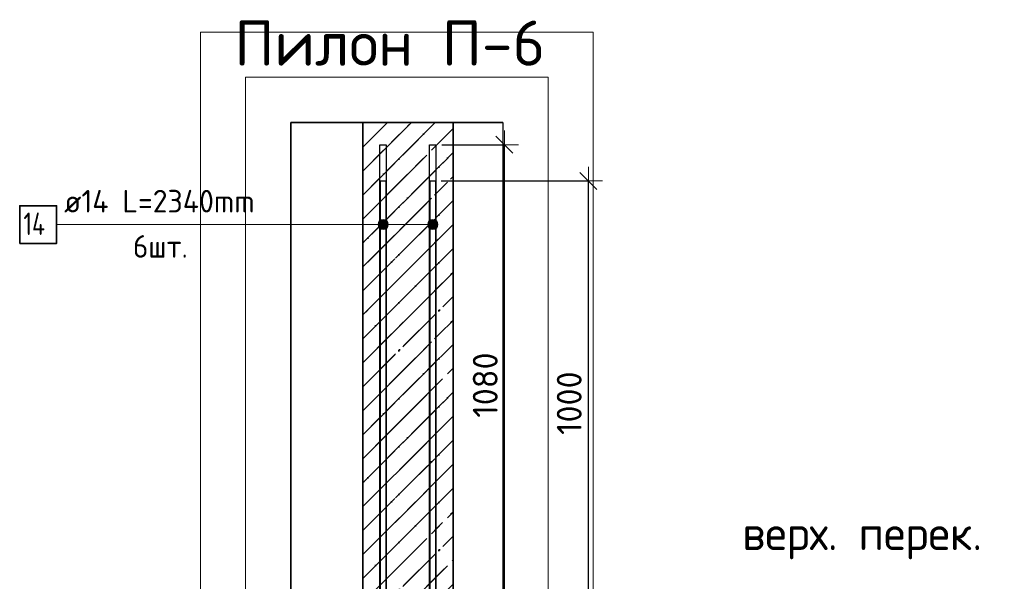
# Model space of a CAD drawing. Header units: millimetres. Extents: x -3026 to 47325, y -2839 to 55854.
# Tile 55 of 130: x 21406 to 23587, y 47616 to 48858. Entities that reach past the tile are written whole.
import ezdxf

# ---------------------------------------------------------------- set-up
doc = ezdxf.new("R2010")
doc.units = ezdxf.units.MM
doc.header["$PDMODE"] = 65
doc.linetypes.add('______11', pattern=[125, 100, -12.5, 0, -12.5])
doc.linetypes.add('______5', pattern=[275, 200, -25, 25, -25])
for name, color, linetype, lineweight in [('Standard', 7, 'Continuous', 25), ('Арм.стержн. вертикальными 1', 22, 'Continuous', 35), ('Высотная отметки_ общее', 7, 'Continuous', 13), ('Размерная линия_ общее', 7, 'Continuous', 13)]:
    doc.layers.add(name, color=color, linetype=linetype, lineweight=lineweight)
doc.layers.add('Арм.стержн. вертикальными 2', color=7, linetype='Continuous', lineweight=35, true_color=0x006e00)
doc.styles.add('ISOCPEUR', font='ISOCPEUR')
doc.dimstyles.new('DIMSTYLE_3', dxfattribs={"dimtxt": 55, "dimasz": 62.5, "dimexe": 0, "dimexo": 0, "dimgap": 27.5, "dimtad": 2, "dimdec": 0, "dimrnd": 5, "dimzin": 12, "dimdsep": 46, "dimtxsty": 'ISOCPEUR', "dimblk1": 'ALL_ML_STRICH', "dimblk2": 'ALL_ML_STRICH', "dimsah": 1, "dimcen": 0, "dimclrd": 7, "dimclre": 256, "dimclrt": 7, "dimadec": 0, "dimazin": 0, "dimtfac": 1, "dimtdec": 0, "dimtix": 1, "dimtmove": 2, "dimatfit": 3, "dimfxl": 0, "dimtzin": 0, "dimlwd": 0, "dimlwe": -3, "dimarcsym": 0})

# ---------------------------------------------------------------- blocks, each defined once
blk = doc.blocks.new('COMPLEX_ELEVATIONDIM_6')
at = {"layer": 'Высотная отметки_ общее', "color": 7, "linetype": 'Continuous', "lineweight": 13, "transparency": 33554687, "insert": (23006.1, 47664.4), "char_height": 75, "width": 598.581, "attachment_point": 7, "style": 'ISOCPEUR'}
blk.add_mtext('\\W0.97;верх. перек.', dxfattribs=at)
blk = doc.blocks.new('ALL_ML_STRICH')
at = {"color": 0, "linetype": 'ByBlock', "lineweight": -2}
for p, q in [((0, -0.5), (0, 0.5)), ((-1, 0), (0.5, 0)), ((-0.3, -0.3), (0.3, 0.3))]:
    blk.add_line(p, q, dxfattribs=at)
blk = doc.blocks.new('*D148')
at = {"layer": 'DEFPOINTS', "color": 7, "linetype": 'Continuous', "lineweight": 13, "transparency": 33554687}
for p in [(22320.6, 48581.6), (22358.6, 47501.6), (22479.5, 47501.6)]:
    blk.add_point(p, dxfattribs=at)
at = {"layer": 'Размерная линия_ общее', "color": 253, "linetype": 'Continuous', "lineweight": -2, "true_color": 0xa0a0a0, "transparency": 33554687}
for p, q in [((22340.6, 48581.6), (22479.5, 48581.6)), ((22378.6, 47501.6), (22479.5, 47501.6))]:
    blk.add_line(p, q, dxfattribs=at)
at = {"layer": 'Размерная линия_ общее', "color": 7, "linetype": 'Continuous', "lineweight": -2, "transparency": 33554687}
blk.add_line((22479.5, 47501.6), (22479.5, 48581.6), dxfattribs=at)
at = {"layer": 'Размерная линия_ общее', "color": 7, "linetype": 'Continuous', "lineweight": 13, "transparency": 33554687, "xscale": 62.5, "yscale": 62.5, "zscale": 62.5}
for p, rotation in [((22479.5, 48581.6), 90), ((22479.5, 47501.6), 270)]:
    blk.add_blockref('ALL_ML_STRICH', p, dxfattribs=dict(at, rotation=rotation))
at = {"layer": 'Размерная линия_ общее', "color": 7, "linetype": 'Continuous', "lineweight": 13, "transparency": 33554687, "insert": (22437, 48049.8), "char_height": 55, "width": 220, "attachment_point": 5, "rotation": 90, "style": 'ISOCPEUR'}
blk.add_mtext('\\A1;{1080}', dxfattribs=at)
blk = doc.blocks.new('*D153')
at = {"layer": 'DEFPOINTS', "color": 7, "linetype": 'Continuous', "lineweight": 13, "transparency": 33554687}
for p in [(22319.6, 48501.6), (22358.6, 47501.6), (22665.5, 47501.6)]:
    blk.add_point(p, dxfattribs=at)
at = {"layer": 'Размерная линия_ общее', "color": 253, "linetype": 'Continuous', "lineweight": -2, "true_color": 0xa0a0a0, "transparency": 33554687}
for p, q in [((22339.6, 48501.6), (22665.5, 48501.6)), ((22378.6, 47501.6), (22665.5, 47501.6))]:
    blk.add_line(p, q, dxfattribs=at)
at = {"layer": 'Размерная линия_ общее', "color": 7, "linetype": 'Continuous', "lineweight": -2, "transparency": 33554687}
blk.add_line((22665.5, 47501.6), (22665.5, 48501.6), dxfattribs=at)
at = {"layer": 'Размерная линия_ общее', "color": 7, "linetype": 'Continuous', "lineweight": 13, "transparency": 33554687, "xscale": 62.5, "yscale": 62.5, "zscale": 62.5}
for p, rotation in [((22665.5, 48501.6), 90), ((22665.5, 47501.6), 270)]:
    blk.add_blockref('ALL_ML_STRICH', p, dxfattribs=dict(at, rotation=rotation))
at = {"layer": 'Размерная линия_ общее', "color": 7, "linetype": 'Continuous', "lineweight": 13, "transparency": 33554687, "insert": (22623, 48009.8), "char_height": 55, "width": 220, "attachment_point": 5, "rotation": 90, "style": 'ISOCPEUR'}
blk.add_mtext('\\A1;{1000}', dxfattribs=at)

msp = doc.modelspace()

# ---------------------------------------------------------------- hatches: boundary and pattern name
at = {"layer": 'Standard', "linetype": 'Continuous', "lineweight": 35, "true_color": 0xababab, "transparency": 33554687}
h = msp.add_hatch(dxfattribs=at)
h.set_pattern_fill('__________541', color=253, scale=25, angle=135, style=0, pattern_type=2)
h.set_pattern_definition([(225, (0, 0), (53.03301, -53.03301), [100, -12.5, 0, -12.5]), (225, (26.52, -26.52), (53.03301, -53.03301), [200, -25, 25, -25])])
h.paths.add_polyline_path([(22165.9, 47501.6), (22365.9, 47501.6), (22365.9, 48630.8), (22165.9, 48630.8)], flags=0)
at = {"layer": 'Арм.стержн. вертикальными 2', "linetype": 'Continuous', "lineweight": 13, "transparency": 33554687}
for points in [[(22201.2, 48399.4), (22201.2, 48410.6), (22199.6, 48405)], [(22201.2, 48399.4), (22201.2, 48410.6), (22199.6, 48405)], [(22201.2, 48399.4), (22201.2, 48410.6), (22199.6, 48405)], [(22201.2, 48410.6), (22205.2, 48395.3), (22205.2, 48414.7)], [(22201.2, 48410.6), (22205.2, 48395.3), (22205.2, 48414.7)], [(22201.2, 48410.6), (22205.2, 48395.3), (22205.2, 48414.7)], [(22201.2, 48410.6), (22201.2, 48399.4), (22205.2, 48395.3)], [(22201.2, 48410.6), (22201.2, 48399.4), (22205.2, 48395.3)], [(22201.2, 48410.6), (22201.2, 48399.4), (22205.2, 48395.3)], [(22205.2, 48414.7), (22210.9, 48393.8), (22210.9, 48416.3)], [(22205.2, 48414.7), (22210.9, 48393.8), (22210.9, 48416.3)], [(22205.2, 48414.7), (22210.9, 48393.8), (22210.9, 48416.3)], [(22205.2, 48414.7), (22205.2, 48395.3), (22210.9, 48393.8)], [(22205.2, 48414.7), (22205.2, 48395.3), (22210.9, 48393.8)], [(22205.2, 48414.7), (22205.2, 48395.3), (22210.9, 48393.8)], [(22210.9, 48416.3), (22210.9, 48393.8), (22216.5, 48395.3)], [(22210.9, 48416.3), (22216.5, 48395.3), (22216.5, 48414.7)], [(22210.9, 48416.3), (22210.9, 48393.8), (22216.5, 48395.3)], [(22210.9, 48416.3), (22216.5, 48395.3), (22216.5, 48414.7)], [(22210.9, 48416.3), (22210.9, 48393.8), (22216.5, 48395.3)], [(22210.9, 48416.3), (22216.5, 48395.3), (22216.5, 48414.7)], [(22216.5, 48414.7), (22216.5, 48395.3), (22220.5, 48399.4)], [(22216.5, 48414.7), (22220.5, 48399.4), (22220.5, 48410.6)], [(22216.5, 48414.7), (22216.5, 48395.3), (22220.5, 48399.4)], [(22216.5, 48414.7), (22220.5, 48399.4), (22220.5, 48410.6)], [(22216.5, 48414.7), (22216.5, 48395.3), (22220.5, 48399.4)], [(22216.5, 48414.7), (22220.5, 48399.4), (22220.5, 48410.6)], [(22220.5, 48410.6), (22220.5, 48399.4), (22222.1, 48405)], [(22220.5, 48410.6), (22220.5, 48399.4), (22222.1, 48405)], [(22220.5, 48410.6), (22220.5, 48399.4), (22222.1, 48405)], [(22311.2, 48399.4), (22311.2, 48410.6), (22309.6, 48405)], [(22311.2, 48399.4), (22311.2, 48410.6), (22309.6, 48405)], [(22311.2, 48399.4), (22311.2, 48410.6), (22309.6, 48405)], [(22311.2, 48410.6), (22315.2, 48395.3), (22315.2, 48414.7)], [(22311.2, 48410.6), (22315.2, 48395.3), (22315.2, 48414.7)], [(22311.2, 48410.6), (22315.2, 48395.3), (22315.2, 48414.7)], [(22311.2, 48410.6), (22311.2, 48399.4), (22315.2, 48395.3)], [(22311.2, 48410.6), (22311.2, 48399.4), (22315.2, 48395.3)], [(22311.2, 48410.6), (22311.2, 48399.4), (22315.2, 48395.3)], [(22315.2, 48414.7), (22320.9, 48393.8), (22320.9, 48416.3)], [(22315.2, 48414.7), (22320.9, 48393.8), (22320.9, 48416.3)], [(22315.2, 48414.7), (22320.9, 48393.8), (22320.9, 48416.3)], [(22315.2, 48414.7), (22315.2, 48395.3), (22320.9, 48393.8)], [(22315.2, 48414.7), (22315.2, 48395.3), (22320.9, 48393.8)], [(22315.2, 48414.7), (22315.2, 48395.3), (22320.9, 48393.8)], [(22320.9, 48416.3), (22320.9, 48393.8), (22326.5, 48395.3)], [(22320.9, 48416.3), (22326.5, 48395.3), (22326.5, 48414.7)], [(22320.9, 48416.3), (22320.9, 48393.8), (22326.5, 48395.3)], [(22320.9, 48416.3), (22326.5, 48395.3), (22326.5, 48414.7)], [(22320.9, 48416.3), (22320.9, 48393.8), (22326.5, 48395.3)], [(22320.9, 48416.3), (22326.5, 48395.3), (22326.5, 48414.7)], [(22326.5, 48414.7), (22326.5, 48395.3), (22330.5, 48399.4)], [(22326.5, 48414.7), (22330.5, 48399.4), (22330.5, 48410.6)], [(22326.5, 48414.7), (22326.5, 48395.3), (22330.5, 48399.4)], [(22326.5, 48414.7), (22330.5, 48399.4), (22330.5, 48410.6)], [(22326.5, 48414.7), (22326.5, 48395.3), (22330.5, 48399.4)], [(22326.5, 48414.7), (22330.5, 48399.4), (22330.5, 48410.6)], [(22330.5, 48410.6), (22330.5, 48399.4), (22332.1, 48405)], [(22330.5, 48410.6), (22330.5, 48399.4), (22332.1, 48405)], [(22330.5, 48410.6), (22330.5, 48399.4), (22332.1, 48405)]]:
    msp.add_hatch(color=7, dxfattribs=at).paths.add_polyline_path(points)

# ---------------------------------------------------------------- linework, layer by layer
at = {"layer": 'Standard', "color": 52, "linetype": 'Continuous', "lineweight": 13, "transparency": 33554687}
for p, q in [((22006.2, 48630.8), (22006.2, 43743.4)), ((22006.2, 43743.4), (22006.2, 48630.8)), ((22476.2, 48630.8), (22006.2, 48630.8)), ((22006.2, 48630.8), (22476.2, 48630.8)), ((22476.2, 48630.8), (22476.2, 43743.4)), ((22476.2, 48630.8), (22476.2, 43743.4))]:
    msp.add_line(p, q, dxfattribs=at)
at = {"layer": 'Standard', "color": 52, "linetype": 'Continuous', "lineweight": -3, "transparency": 33554687}
for p, q in [((22006.2, 48630.8), (22006.2, 43743.4)), ((22006.2, 43743.4), (22006.2, 48630.8)), ((22476.2, 48630.8), (22006.2, 48630.8)), ((22006.2, 48630.8), (22476.2, 48630.8)), ((22476.2, 48630.8), (22476.2, 43743.4)), ((22476.2, 48630.8), (22476.2, 43743.4))]:
    msp.add_line(p, q, dxfattribs=at)
at = {"layer": 'Standard', "color": 7, "linetype": 'Continuous', "lineweight": 25, "transparency": 33554687}
msp.add_line((22415.9, 48630.8), (22115.9, 48630.8), dxfattribs=at)
msp.add_line((22415.9, 48630.8), (22115.9, 48630.8), dxfattribs=at)
at = {"layer": 'Standard', "color": 7, "linetype": 'Continuous', "lineweight": 35, "transparency": 33554687}
for p, q in [((22165.9, 48630.8), (22165.9, 47501.6)), ((22165.9, 48630.8), (22165.9, 47501.6)), ((22365.9, 47501.6), (22365.9, 48630.8)), ((22365.9, 47501.6), (22365.9, 48630.8))]:
    msp.add_line(p, q, dxfattribs=at)
at = {"layer": 'Standard', "color": 253, "linetype": '______11', "lineweight": 35, "true_color": 0xababab, "transparency": 33554687}
for p, q in [((22165.9, 48470.2), (22326.4, 48630.8)), ((22165.9, 48576.3), (22220.3, 48630.8)), ((22165.9, 48364.2), (22365.9, 48564.2)), ((22165.9, 48258.1), (22365.9, 48458.1)), ((22165.9, 48152), (22365.9, 48352)), ((22165.9, 48046), (22365.9, 48246)), ((22165.9, 47939.9), (22365.9, 48139.9)), ((22165.9, 47833.8), (22365.9, 48033.8)), ((22165.9, 47727.8), (22365.9, 47927.8)), ((22165.9, 47621.7), (22365.9, 47821.7)), ((22165.9, 47515.6), (22365.9, 47715.6))]:
    msp.add_line(p, q, dxfattribs=at)
at = {"layer": 'Standard', "color": 253, "linetype": '______5', "lineweight": 35, "true_color": 0xababab, "transparency": 33554687}
for p, q in [((22165.9, 48523.3), (22273.4, 48630.8)), ((22165.9, 48629.3), (22167.3, 48630.8)), ((22165.9, 48417.2), (22365.9, 48617.2)), ((22165.9, 48311.1), (22365.9, 48511.1)), ((22165.9, 48205.1), (22365.9, 48405.1)), ((22165.9, 48099), (22365.9, 48299)), ((22165.9, 47992.9), (22365.9, 48192.9)), ((22165.9, 47886.9), (22365.9, 48086.9)), ((22165.9, 47780.8), (22365.9, 47980.8)), ((22165.9, 47674.7), (22365.9, 47874.7)), ((22165.9, 47568.7), (22365.9, 47768.7)), ((22204.8, 47501.6), (22365.9, 47662.6))]:
    msp.add_line(p, q, dxfattribs=at)
at = {"layer": 'Standard', "color": 7, "linetype": 'Continuous', "lineweight": 13, "transparency": 33554687}
for points in [[(21806.2, 43543.4), (22676.2, 43543.4), (22676.2, 48830.8), (21806.2, 48830.8), (21806.2, 43543.4)], [(21906.2, 43643.4), (22576.2, 43643.4), (22576.2, 48730.8), (21906.2, 48730.8), (21906.2, 43643.4)]]:
    msp.add_lwpolyline(points, dxfattribs=at)
at = {"layer": 'Арм.стержн. вертикальными 1', "color": 34, "linetype": 'Continuous', "lineweight": 25, "transparency": 33554687}
for points in [[(22204.9, 44201.6), (22204.9, 48501.6), (22216.9, 48501.6), (22216.9, 44201.6), (22204.9, 44201.6)], [(22204.9, 44201.6), (22204.9, 48501.6), (22216.9, 48501.6), (22216.9, 44201.6), (22204.9, 44201.6)], [(22204.9, 44201.6), (22204.9, 48501.6), (22216.9, 48501.6), (22216.9, 44201.6), (22204.9, 44201.6)], [(22314.9, 44201.6), (22314.9, 48501.6), (22326.9, 48501.6), (22326.9, 44201.6), (22314.9, 44201.6)], [(22314.9, 44201.6), (22314.9, 48501.6), (22326.9, 48501.6), (22326.9, 44201.6), (22314.9, 44201.6)], [(22314.9, 44201.6), (22314.9, 48501.6), (22326.9, 48501.6), (22326.9, 44201.6), (22314.9, 44201.6)]]:
    msp.add_lwpolyline(points, dxfattribs=at)
at = {"layer": 'Арм.стержн. вертикальными 2', "color": 7, "linetype": 'Continuous', "lineweight": 13, "transparency": 33554687}
for p, q in [((22210.9, 48416.3), (22210.9, 48416.3)), ((22210.9, 48416.3), (22210.9, 48416.3)), ((22210.9, 48416.3), (22210.9, 48416.3)), ((22320.9, 48416.3), (22320.9, 48416.3)), ((22320.9, 48416.3), (22320.9, 48416.3)), ((22320.9, 48416.3), (22320.9, 48416.3)), ((21487.7, 48405), (22097.7, 48405)), ((22097.7, 48405), (22210.9, 48405)), ((22097.7, 48405), (22320.9, 48405)), ((22097.7, 48405), (22320.9, 48405)), ((22097.7, 48405), (22210.9, 48405)), ((22097.7, 48405), (22320.9, 48405)), ((22097.7, 48405), (22210.9, 48405)), ((22199.6, 48405), (22199.6, 48405)), ((22199.6, 48405), (22199.6, 48405)), ((22199.6, 48405), (22199.6, 48405)), ((22210.9, 48393.8), (22210.9, 48393.8)), ((22210.9, 48393.8), (22210.9, 48393.8)), ((22210.9, 48393.8), (22210.9, 48393.8)), ((22222.1, 48405), (22222.1, 48405)), ((22222.1, 48405), (22222.1, 48405)), ((22222.1, 48405), (22222.1, 48405)), ((22309.6, 48405), (22309.6, 48405)), ((22309.6, 48405), (22309.6, 48405)), ((22309.6, 48405), (22309.6, 48405)), ((22320.9, 48393.8), (22320.9, 48393.8)), ((22320.9, 48393.8), (22320.9, 48393.8)), ((22320.9, 48393.8), (22320.9, 48393.8)), ((22332.1, 48405), (22332.1, 48405)), ((22332.1, 48405), (22332.1, 48405)), ((22332.1, 48405), (22332.1, 48405))]:
    msp.add_line(p, q, dxfattribs=at)
at = {"layer": 'Арм.стержн. вертикальными 2', "color": 7, "linetype": 'Continuous', "lineweight": 25, "transparency": 33554687}
for points in [[(22217.9, 48581.6), (22217.9, 46241.6), (22203.9, 46241.6), (22203.9, 48581.6), (22217.9, 48581.6)], [(22217.9, 48581.6), (22217.9, 46241.6), (22203.9, 46241.6), (22203.9, 48581.6), (22217.9, 48581.6)], [(22217.9, 48581.6), (22217.9, 46241.6), (22203.9, 46241.6), (22203.9, 48581.6), (22217.9, 48581.6)], [(22327.9, 48581.6), (22327.9, 46241.6), (22313.9, 46241.6), (22313.9, 48581.6), (22327.9, 48581.6)], [(22327.9, 48581.6), (22327.9, 46241.6), (22313.9, 46241.6), (22313.9, 48581.6), (22327.9, 48581.6)], [(22327.9, 48581.6), (22327.9, 46241.6), (22313.9, 46241.6), (22313.9, 48581.6), (22327.9, 48581.6)]]:
    msp.add_lwpolyline(points, dxfattribs=at)
at = {"layer": 'Арм.стержн. вертикальными 2', "color": 7, "linetype": 'Continuous', "lineweight": 35, "transparency": 33554687}
msp.add_lwpolyline([(21406, 48363.3), (21487.7, 48363.3), (21487.7, 48446.7), (21406, 48446.7), (21406, 48363.3)], dxfattribs=at)
at = {"layer": 'Арм.стержн. вертикальными 2', "color": 7, "linetype": 'Continuous', "lineweight": 13, "transparency": 33554687}
for centre in [(22210.9, 48405), (22210.9, 48405), (22210.9, 48405), (22320.9, 48405), (22320.9, 48405), (22320.9, 48405)]:
    msp.add_circle(centre, 11.3, dxfattribs=at)

# ---------------------------------------------------------------- block references
at = {"layer": 'Высотная отметки_ общее', "color": 7, "linetype": 'Continuous', "lineweight": 13, "transparency": 33554687}
msp.add_blockref('COMPLEX_ELEVATIONDIM_6', (0, 0), dxfattribs=at)

# ---------------------------------------------------------------- texts
at = {"layer": 'Standard', "color": 7, "linetype": 'Continuous', "lineweight": 13, "transparency": 33554687, "insert": (21881.5, 48806.5), "char_height": 100, "width": 688.485, "attachment_point": 4, "style": 'ISOCPEUR'}
msp.add_mtext('\\A1;{\\fISOCPEUR|i0|b0;\\H100.000000;\\W1.000000;\\C7;Пилон П-6}\\P', dxfattribs=at)
at = {"layer": 'Арм.стержн. вертикальными 2', "color": 7, "linetype": 'Continuous', "lineweight": 25, "transparency": 33554687, "char_height": 50, "attachment_point": 7, "style": 'ISOCPEUR'}
for s, insert, width in [('\\W0.96;ø14 L=2340mm ', (21504.4, 48431.7), 498.795), ('\\W0.76;14', (21414.4, 48381.7), 84.094), ('\\W0.94;6шт. ', (21656.9, 48331.7), 193.548)]:
    msp.add_mtext(s, dxfattribs=dict(at, insert=insert, width=width))

# ---------------------------------------------------------------- dimensions: what is measured, and where the dimension line sits
at = {"layer": 'Размерная линия_ общее', "color": 7, "linetype": 'Continuous', "lineweight": 13, "transparency": 33554687}
for base, p2, picture, middle in [((22479.5, 48581.6), (22340.6, 48581.6), '*D148', (22437, 48049.8)), ((22665.5, 48501.6), (22339.6, 48501.6), '*D153', (22623, 48009.8))]:
    dim = msp.add_linear_dim(base=base, p1=(22378.6, 47501.6), p2=p2, angle=90, dimstyle='DIMSTYLE_3', override={"dimpost": '<>', "dimclrd": 7, "dimclre": 253, "dimclrt": 7, "dimlwd": 0, "dimlwe": 65533}, dxfattribs=at)
    dim.commit()
    dim.dimension.update_dxf_attribs({"geometry": picture, "text_midpoint": middle, "dimtype": 160})

doc.saveas('drawing.dxf')
